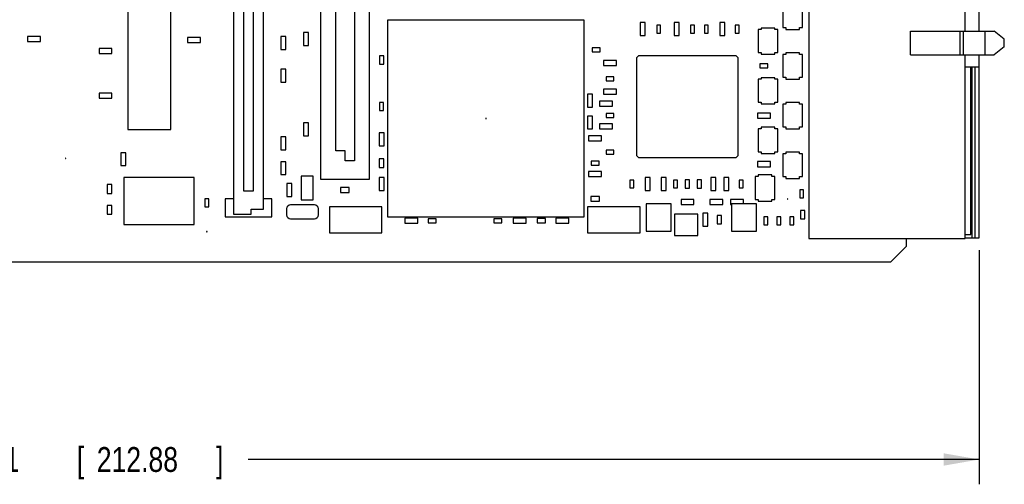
# Model space of a CAD drawing. Header units: inches. Extents: x 0 to 34, y 0 to 22.
# Tile 50 of 55: x 22.2 to 27.1, y 12.9 to 15.3. Entities that reach past the tile are written whole.
import ezdxf

# ---------------------------------------------------------------- set-up
doc = ezdxf.new("R2010")
doc.units = ezdxf.units.IN
doc.header["$LTSCALE"] = 1.87
doc.header["$MEASUREMENT"] = 0
doc.layers.get('0').update_dxf_attribs({"linetype": 'CONTINUOUS'})
doc.layers.add('DIMENSIONS', color=7, linetype='CONTINUOUS')
doc.styles.get("Standard").update_dxf_attribs({"font": 'txt', "width": 0.8})
doc.dimstyles.new('DIMSTYLE_1', dxfattribs={"dimtxt": 0.125, "dimasz": 0.18, "dimexe": 0.18, "dimexo": 0.0625, "dimgap": 0.09, "dimtad": 0, "dimtih": 1, "dimtoh": 1, "dimdec": 3, "dimzin": 4, "dimdsep": 46, "dimtxsty": 'STANDARD', "dimblk": '_FILLED', "dimblk1": '_FILLED', "dimblk2": '_FILLED', "dimcen": 0.09, "dimadec": 0, "dimazin": 0, "dimtp": 0.005, "dimtm": 0.005, "dimtfac": 1, "dimtdec": 3, "dimtofl": 0, "dimtmove": 0, "dimatfit": 3, "dimldrblk": '_FILLED', "dimfxl": 1, "dimtolj": 1, "dimtzin": 4, "dimarcsym": 0})

# ---------------------------------------------------------------- blocks, each defined once
blk = doc.blocks.new('_FILLED')
at = {"color": 0, "linetype": 'BYBLOCK'}
blk.add_solid([(0, 0), (-1, 0.174), (-1, -0.174)], dxfattribs=at)
blk = doc.blocks.new('*D8')
at = {"layer": 'DIMENSIONS', "color": 2, "linetype": 'CONTINUOUS'}
for p, q in [((26.9837, 14.1276), (26.9837, 12.9487)), ((18.6025, 14.0118), (18.6025, 12.9487)), ((18.6025, 13.0737), (21.7531, 13.0737)), ((26.9837, 13.0737), (23.3031, 13.0737))]:
    blk.add_line(p, q, dxfattribs=at)
at = {"layer": 'DIMENSIONS', "color": 2, "linetype": 'CONTINUOUS', "xscale": 0.18, "yscale": 0.18, "zscale": 0.18, "rotation": 180}
blk.add_blockref('_FILLED', (18.6025, 13.0737), dxfattribs=at)
at = {"layer": 'DIMENSIONS', "color": 2, "linetype": 'CONTINUOUS', "xscale": 0.18, "yscale": 0.18, "zscale": 0.18}
blk.add_blockref('_FILLED', (26.9837, 13.0737), dxfattribs=at)
at = {"layer": 'DIMENSIONS', "color": 2, "linetype": 'CONTINUOUS', "width": 0.8}
for s, p in [('8.381', (21.8156, 13.0112)), ('[', (22.4406, 13.0112)), ('212.88', (22.5406, 13.0112)), (']', (23.1406, 13.0112))]:
    blk.add_text(s, height=0.125, dxfattribs=at).set_placement(p)

msp = doc.modelspace()

# ---------------------------------------------------------------- linework, layer by layer
at = {"color": 7, "linetype": 'CONTINUOUS'}
for p, q in [((23.6685, 14.4841), (23.6685, 16.4011)), ((23.9125, 16.4011), (23.9125, 14.4841)), ((23.8375, 16.3076), (23.8375, 14.5776)), ((23.7435, 14.6276), (23.7435, 16.2576)), ((26.1252, 16.1548), (26.1252, 14.1863)), ((26.9126, 15.2305), (26.9126, 16.1548)), ((26.9837, 15.2305), (26.9837, 16.1508)), ((23.2297, 15.7713), (23.2297, 14.3091)), ((23.3793, 14.3341), (23.3793, 15.7463)), ((23.2795, 15.6543), (23.2795, 14.426)), ((23.3295, 14.426), (23.3295, 15.6543)), ((22.6963, 15.3655), (22.6963, 14.7356)), ((22.9128, 14.7356), (22.9128, 15.3655)), ((25.995, 15.3631), (25.995, 15.2481)), ((26.094, 15.2481), (26.094, 15.3629)), ((24.9945, 15.2856), (24.0045, 15.2856)), ((24.0045, 15.2856), (24.0045, 14.2956)), ((24.9945, 14.2956), (24.9945, 15.2856)), ((25.3021, 15.2731), (25.2769, 15.2731)), ((25.2769, 15.2731), (25.2769, 15.2081)), ((25.3021, 15.2081), (25.3021, 15.2731)), ((25.4721, 15.2731), (25.4469, 15.2731)), ((25.4469, 15.2731), (25.4469, 15.2081)), ((25.4721, 15.2081), (25.4721, 15.2731)), ((25.7021, 15.2731), (25.6769, 15.2731)), ((25.6769, 15.2731), (25.6769, 15.2081)), ((25.7021, 15.2081), (25.7021, 15.2731)), ((23.607, 15.2231), (23.582, 15.2231)), ((23.582, 15.2231), (23.582, 15.1581)), ((23.607, 15.1581), (23.607, 15.2231)), ((25.3795, 15.2606), (25.3595, 15.2606)), ((25.3595, 15.2606), (25.3595, 15.2206)), ((25.3595, 15.2206), (25.3795, 15.2206)), ((25.3795, 15.2206), (25.3795, 15.2606)), ((25.5495, 15.2606), (25.5295, 15.2606)), ((25.5295, 15.2606), (25.5295, 15.2206)), ((25.5295, 15.2206), (25.5495, 15.2206)), ((25.5495, 15.2206), (25.5495, 15.2606)), ((25.6195, 15.2606), (25.5995, 15.2606)), ((25.5995, 15.2606), (25.5995, 15.2206)), ((25.5995, 15.2206), (25.6195, 15.2206)), ((25.6195, 15.2206), (25.6195, 15.2606)), ((25.7745, 15.2606), (25.7545, 15.2606)), ((25.7545, 15.2606), (25.7545, 15.2206)), ((25.7545, 15.2206), (25.7745, 15.2206)), ((25.7745, 15.2206), (25.7745, 15.2606)), ((25.8851, 15.2382), (25.87, 15.2381)), ((25.87, 15.2381), (25.87, 15.1231)), ((25.9544, 15.2461), (25.885, 15.2461)), ((25.885, 15.2461), (25.8851, 15.2382)), ((25.9544, 15.2379), (25.9544, 15.2461)), ((25.969, 15.2379), (25.9544, 15.2379)), ((25.969, 15.1231), (25.969, 15.2379)), ((25.995, 15.2481), (26.01, 15.2481)), ((26.01, 15.2481), (26.01, 15.2391)), ((26.01, 15.2391), (26.0794, 15.2391)), ((26.0794, 15.2481), (26.094, 15.2481)), ((26.0794, 15.2391), (26.0794, 15.2481)), ((26.6373, 15.2305), (27.0585, 15.2305)), ((26.6373, 15.1105), (26.6373, 15.2305)), ((26.8873, 15.1105), (26.8873, 15.2305)), ((26.9043, 15.1105), (26.9043, 15.2305)), ((27.0127, 15.1105), (27.0127, 15.2305)), ((27.1097, 15.1901), (27.0585, 15.2305)), ((22.192, 15.2032), (22.192, 15.178)), ((22.257, 15.2032), (22.192, 15.2032)), ((22.192, 15.178), (22.257, 15.178)), ((22.257, 15.178), (22.257, 15.2032)), ((23.062, 15.1982), (22.997, 15.1982)), ((22.997, 15.1982), (22.997, 15.173)), ((22.997, 15.173), (23.062, 15.173)), ((23.062, 15.173), (23.062, 15.1982)), ((23.4921, 15.2031), (23.4669, 15.2031)), ((23.4669, 15.2031), (23.4669, 15.1381)), ((23.4921, 15.1381), (23.4921, 15.2031)), ((25.2769, 15.2081), (25.3021, 15.2081)), ((25.4469, 15.2081), (25.4721, 15.2081)), ((25.6769, 15.2081), (25.7021, 15.2081)), ((27.1097, 15.1508), (27.1097, 15.1901)), ((22.617, 15.1432), (22.552, 15.1432)), ((22.552, 15.1432), (22.552, 15.118)), ((22.617, 15.118), (22.617, 15.1432)), ((23.4669, 15.1381), (23.4921, 15.1381)), ((23.582, 15.1581), (23.607, 15.1581)), ((25.0745, 15.1456), (25.0345, 15.1456)), ((25.0345, 15.1456), (25.0345, 15.1256)), ((25.0345, 15.1256), (25.0745, 15.1256)), ((25.0745, 15.1256), (25.0745, 15.1456)), ((25.87, 15.1231), (25.885, 15.1231)), ((25.885, 15.1231), (25.885, 15.1141)), ((25.9544, 15.1231), (25.969, 15.1231)), ((25.9544, 15.1141), (25.9544, 15.1231)), ((26.0794, 15.1211), (26.01, 15.1211)), ((26.01, 15.1211), (26.0101, 15.1132)), ((26.0794, 15.1129), (26.0794, 15.1211)), ((27.1097, 15.1508), (27.0585, 15.1105)), ((22.552, 15.118), (22.617, 15.118)), ((23.9855, 15.1066), (23.9635, 15.1066)), ((23.9635, 15.1066), (23.9635, 15.0646)), ((23.9855, 15.0646), (23.9855, 15.1066)), ((25.157, 15.0832), (25.092, 15.0832)), ((25.092, 15.0832), (25.092, 15.058)), ((25.157, 15.058), (25.157, 15.0832)), ((25.2686, 15.1065), (25.2586, 15.0965)), ((25.2586, 15.0965), (25.2586, 14.6047)), ((25.7605, 15.1065), (25.2686, 15.1065)), ((25.7705, 15.0965), (25.7605, 15.1065)), ((25.7705, 14.6047), (25.7705, 15.0965)), ((25.885, 15.1141), (25.9544, 15.1141)), ((26.0101, 15.1132), (25.995, 15.1131)), ((25.995, 15.1131), (25.995, 14.9981)), ((26.094, 15.1129), (26.0794, 15.1129)), ((26.094, 14.9981), (26.094, 15.1129)), ((26.6373, 15.1105), (27.0585, 15.1105)), ((26.9126, 14.1863), (26.9126, 15.1105)), ((26.9837, 14.1901), (26.9837, 15.1105)), ((23.4921, 15.0381), (23.4669, 15.0381)), ((23.4669, 15.0381), (23.4669, 14.9731)), ((23.4921, 14.9731), (23.4921, 15.0381)), ((23.9635, 15.0646), (23.9855, 15.0646)), ((25.092, 15.058), (25.157, 15.058)), ((25.9195, 15.0656), (25.8795, 15.0656)), ((25.8795, 15.0656), (25.8795, 15.0456)), ((25.8795, 15.0456), (25.9195, 15.0456)), ((25.9195, 15.0456), (25.9195, 15.0656)), ((26.9126, 15.0505), (26.9837, 15.0505)), ((26.9404, 14.2059), (26.9404, 15.0505)), ((26.9483, 14.1901), (26.9483, 15.0505)), ((26.9637, 14.1901), (26.9637, 15.0505)), ((23.4669, 14.9731), (23.4921, 14.9731)), ((25.1445, 15.0006), (25.1045, 15.0006)), ((25.1045, 15.0006), (25.1045, 14.9806)), ((25.1045, 14.9806), (25.1445, 14.9806)), ((25.1445, 14.9806), (25.1445, 15.0006)), ((25.8851, 14.9882), (25.87, 14.9881)), ((25.87, 14.9881), (25.87, 14.8731)), ((25.9544, 14.9961), (25.885, 14.9961)), ((25.885, 14.9961), (25.8851, 14.9882)), ((25.9544, 14.9879), (25.9544, 14.9961)), ((25.969, 14.9879), (25.9544, 14.9879)), ((25.969, 14.8731), (25.969, 14.9879)), ((25.995, 14.9981), (26.01, 14.9981)), ((26.01, 14.9981), (26.01, 14.9891)), ((26.01, 14.9891), (26.0794, 14.9891)), ((26.0794, 14.9981), (26.094, 14.9981)), ((26.0794, 14.9891), (26.0794, 14.9981)), ((25.157, 14.9382), (25.092, 14.9382)), ((25.092, 14.9382), (25.092, 14.913)), ((25.157, 14.913), (25.157, 14.9382)), ((22.617, 14.9182), (22.552, 14.9182)), ((22.552, 14.9182), (22.552, 14.893)), ((22.552, 14.893), (22.617, 14.893)), ((22.617, 14.893), (22.617, 14.9182)), ((25.037, 14.9131), (25.012, 14.9131)), ((25.012, 14.9131), (25.012, 14.8481)), ((25.037, 14.8481), (25.037, 14.9131)), ((25.137, 14.8782), (25.072, 14.8782)), ((25.072, 14.8782), (25.072, 14.853)), ((25.092, 14.913), (25.157, 14.913)), ((25.137, 14.853), (25.137, 14.8782)), ((25.87, 14.8731), (25.885, 14.8731)), ((25.885, 14.8731), (25.885, 14.8641)), ((25.9544, 14.8731), (25.969, 14.8731)), ((25.9544, 14.8641), (25.9544, 14.8731)), ((23.9845, 14.8706), (23.9645, 14.8706)), ((23.9645, 14.8706), (23.9645, 14.8306)), ((23.9645, 14.8306), (23.9845, 14.8306)), ((23.9845, 14.8306), (23.9845, 14.8706)), ((25.012, 14.8481), (25.037, 14.8481)), ((25.072, 14.853), (25.137, 14.853)), ((25.885, 14.8641), (25.9544, 14.8641)), ((26.0101, 14.8632), (25.995, 14.8631)), ((25.995, 14.8631), (25.995, 14.7481)), ((26.0794, 14.8711), (26.01, 14.8711)), ((26.01, 14.8711), (26.0101, 14.8632)), ((26.0794, 14.8629), (26.0794, 14.8711)), ((26.094, 14.8629), (26.0794, 14.8629)), ((26.094, 14.7481), (26.094, 14.8629)), ((24.5005, 14.7916), (24.4985, 14.7916)), ((24.4985, 14.7916), (24.4985, 14.7896)), ((24.4985, 14.7896), (24.5005, 14.7896)), ((24.5005, 14.7896), (24.5005, 14.7916)), ((25.037, 14.8031), (25.012, 14.8031)), ((25.012, 14.8031), (25.012, 14.7381)), ((25.037, 14.7381), (25.037, 14.8031)), ((25.1445, 14.8156), (25.1045, 14.8156)), ((25.1045, 14.8156), (25.1045, 14.7956)), ((25.1045, 14.7956), (25.1445, 14.7956)), ((25.1445, 14.7956), (25.1445, 14.8156)), ((25.932, 14.8182), (25.867, 14.8182)), ((25.867, 14.8182), (25.867, 14.793)), ((25.867, 14.793), (25.932, 14.793)), ((25.932, 14.793), (25.932, 14.8182)), ((22.6963, 14.7356), (22.9128, 14.7356)), ((23.607, 14.7681), (23.582, 14.7681)), ((23.582, 14.7681), (23.582, 14.7031)), ((23.607, 14.7031), (23.607, 14.7681)), ((25.012, 14.7381), (25.037, 14.7381)), ((25.137, 14.7632), (25.072, 14.7632)), ((25.072, 14.7632), (25.072, 14.738)), ((25.072, 14.738), (25.137, 14.738)), ((25.137, 14.738), (25.137, 14.7632)), ((25.8851, 14.7382), (25.87, 14.7381)), ((25.87, 14.7381), (25.87, 14.6231)), ((25.9544, 14.7461), (25.885, 14.7461)), ((25.885, 14.7461), (25.8851, 14.7382)), ((25.9544, 14.7379), (25.9544, 14.7461)), ((25.969, 14.7379), (25.9544, 14.7379)), ((25.969, 14.6231), (25.969, 14.7379)), ((25.995, 14.7481), (26.01, 14.7481)), ((26.01, 14.7481), (26.01, 14.7391)), ((26.01, 14.7391), (26.0794, 14.7391)), ((26.0794, 14.7481), (26.094, 14.7481)), ((26.0794, 14.7391), (26.0794, 14.7481)), ((23.4921, 14.6981), (23.4669, 14.6981)), ((23.4669, 14.6981), (23.4669, 14.6331)), ((23.4921, 14.6331), (23.4921, 14.6981)), ((23.582, 14.7031), (23.607, 14.7031)), ((23.9871, 14.7181), (23.9619, 14.7181)), ((23.9619, 14.7181), (23.9619, 14.6531)), ((23.9871, 14.6531), (23.9871, 14.7181)), ((25.082, 14.7032), (25.017, 14.7032)), ((25.017, 14.7032), (25.017, 14.678)), ((25.017, 14.678), (25.082, 14.678)), ((25.082, 14.678), (25.082, 14.7032)), ((23.4669, 14.6331), (23.4921, 14.6331)), ((23.7905, 14.6276), (23.7435, 14.6276)), ((23.7905, 14.5776), (23.7905, 14.6276)), ((23.9619, 14.6531), (23.9871, 14.6531)), ((25.1445, 14.6306), (25.1045, 14.6306)), ((25.1045, 14.6306), (25.1045, 14.6106)), ((25.1445, 14.6106), (25.1445, 14.6306)), ((22.3855, 14.5916), (22.3835, 14.5916)), ((22.3835, 14.5916), (22.3835, 14.5896)), ((22.3835, 14.5896), (22.3855, 14.5896)), ((22.3855, 14.5896), (22.3855, 14.5916)), ((22.687, 14.6181), (22.662, 14.6181)), ((22.662, 14.6181), (22.662, 14.5531)), ((22.687, 14.5531), (22.687, 14.6181)), ((23.8375, 14.5776), (23.7905, 14.5776)), ((23.9865, 14.5876), (23.9625, 14.5876)), ((23.9625, 14.5876), (23.9625, 14.5436)), ((23.9865, 14.5436), (23.9865, 14.5876)), ((25.0695, 14.5756), (25.0295, 14.5756)), ((25.0295, 14.5756), (25.0295, 14.5556)), ((25.0695, 14.5556), (25.0695, 14.5756)), ((25.1045, 14.6106), (25.1445, 14.6106)), ((25.2586, 14.6047), (25.2686, 14.5947)), ((25.2686, 14.5947), (25.7605, 14.5947)), ((25.7605, 14.5947), (25.7705, 14.6047)), ((25.87, 14.6231), (25.885, 14.6231)), ((25.885, 14.6231), (25.885, 14.6141)), ((25.885, 14.6141), (25.9544, 14.6141)), ((25.9544, 14.6231), (25.969, 14.6231)), ((25.9544, 14.6141), (25.9544, 14.6231)), ((26.0101, 14.6132), (25.995, 14.6131)), ((25.995, 14.6131), (25.995, 14.4981)), ((26.0794, 14.6211), (26.01, 14.6211)), ((26.01, 14.6211), (26.0101, 14.6132)), ((26.0794, 14.6129), (26.0794, 14.6211)), ((26.094, 14.6129), (26.0794, 14.6129)), ((26.094, 14.4981), (26.094, 14.6129)), ((22.662, 14.5531), (22.687, 14.5531)), ((23.4921, 14.5731), (23.4669, 14.5731)), ((23.4669, 14.5731), (23.4669, 14.5081)), ((23.4921, 14.5081), (23.4921, 14.5731)), ((23.9625, 14.5436), (23.9865, 14.5436)), ((25.0295, 14.5556), (25.0695, 14.5556)), ((25.932, 14.5732), (25.867, 14.5732)), ((25.867, 14.5732), (25.867, 14.548)), ((25.867, 14.548), (25.932, 14.548)), ((25.932, 14.548), (25.932, 14.5732)), ((23.0317, 14.4937), (22.6774, 14.4937)), ((22.6774, 14.4937), (22.6774, 14.2575)), ((23.0317, 14.2575), (23.0317, 14.4937)), ((23.4669, 14.5081), (23.4921, 14.5081)), ((23.6295, 14.5006), (23.5695, 14.5006)), ((23.5695, 14.5006), (23.5695, 14.3806)), ((23.6295, 14.3806), (23.6295, 14.5006)), ((23.9125, 14.4841), (23.6685, 14.4841)), ((23.987, 14.4931), (23.962, 14.4931)), ((23.962, 14.4931), (23.962, 14.4281)), ((23.987, 14.4281), (23.987, 14.4931)), ((25.082, 14.5232), (25.017, 14.5232)), ((25.017, 14.5232), (25.017, 14.498)), ((25.017, 14.498), (25.082, 14.498)), ((25.082, 14.498), (25.082, 14.5232)), ((25.2445, 14.4806), (25.2245, 14.4806)), ((25.2245, 14.4806), (25.2245, 14.4406)), ((25.2445, 14.4406), (25.2445, 14.4806)), ((25.3271, 14.4931), (25.3019, 14.4931)), ((25.3019, 14.4931), (25.3019, 14.4281)), ((25.3271, 14.4281), (25.3271, 14.4931)), ((25.407, 14.4931), (25.382, 14.4931)), ((25.382, 14.4931), (25.382, 14.4281)), ((25.407, 14.4281), (25.407, 14.4931)), ((25.4645, 14.4806), (25.4445, 14.4806)), ((25.4445, 14.4806), (25.4445, 14.4406)), ((25.4645, 14.4406), (25.4645, 14.4806)), ((25.5255, 14.4816), (25.5035, 14.4816)), ((25.5035, 14.4816), (25.5035, 14.4396)), ((25.5255, 14.4396), (25.5255, 14.4816)), ((25.5855, 14.4816), (25.5635, 14.4816)), ((25.5635, 14.4816), (25.5635, 14.4396)), ((25.5855, 14.4396), (25.5855, 14.4816)), ((25.6571, 14.4931), (25.6319, 14.4931)), ((25.6319, 14.4931), (25.6319, 14.4281)), ((25.6571, 14.4281), (25.6571, 14.4931)), ((25.7221, 14.4931), (25.6969, 14.4931)), ((25.6969, 14.4931), (25.6969, 14.4281)), ((25.7221, 14.4281), (25.7221, 14.4931)), ((25.7945, 14.4806), (25.7745, 14.4806)), ((25.7745, 14.4806), (25.7745, 14.4406)), ((25.7945, 14.4406), (25.7945, 14.4806)), ((25.8701, 14.4982), (25.855, 14.4981)), ((25.855, 14.4981), (25.855, 14.3831)), ((25.9394, 14.5061), (25.87, 14.5061)), ((25.87, 14.5061), (25.8701, 14.4982)), ((25.9394, 14.4979), (25.9394, 14.5061)), ((25.954, 14.4979), (25.9394, 14.4979)), ((25.954, 14.3831), (25.954, 14.4979)), ((25.995, 14.4981), (26.01, 14.4981)), ((26.01, 14.4981), (26.01, 14.4891)), ((26.01, 14.4891), (26.0794, 14.4891)), ((26.0794, 14.4981), (26.094, 14.4981)), ((26.0794, 14.4891), (26.0794, 14.4981)), ((22.6165, 14.4576), (22.5925, 14.4576)), ((22.5925, 14.4576), (22.5925, 14.4136)), ((22.6165, 14.4136), (22.6165, 14.4576)), ((23.2795, 14.426), (23.3295, 14.426)), ((23.522, 14.4631), (23.497, 14.4631)), ((23.497, 14.4631), (23.497, 14.3981)), ((23.522, 14.3981), (23.522, 14.4631)), ((23.8115, 14.4426), (23.7675, 14.4426)), ((23.7675, 14.4426), (23.7675, 14.4186)), ((23.8115, 14.4186), (23.8115, 14.4426)), ((23.962, 14.4281), (23.987, 14.4281)), ((25.2245, 14.4406), (25.2445, 14.4406)), ((25.3019, 14.4281), (25.3271, 14.4281)), ((25.382, 14.4281), (25.407, 14.4281)), ((25.4445, 14.4406), (25.4645, 14.4406)), ((25.5035, 14.4396), (25.5255, 14.4396)), ((25.5635, 14.4396), (25.5855, 14.4396)), ((25.6319, 14.4281), (25.6571, 14.4281)), ((25.6969, 14.4281), (25.7221, 14.4281)), ((25.7745, 14.4406), (25.7945, 14.4406)), ((26.0995, 14.4306), (26.0795, 14.4306)), ((26.0795, 14.4306), (26.0795, 14.3906)), ((26.0995, 14.3906), (26.0995, 14.4306)), ((22.5925, 14.4136), (22.6165, 14.4136)), ((23.1045, 14.3856), (23.0845, 14.3856)), ((23.0845, 14.3856), (23.0845, 14.3456)), ((23.1045, 14.3456), (23.1045, 14.3856)), ((23.2297, 14.3866), (23.1864, 14.3866)), ((23.1864, 14.3866), (23.1864, 14.2961)), ((23.4226, 14.3866), (23.3793, 14.3866)), ((23.4226, 14.2961), (23.4226, 14.3866)), ((23.497, 14.3981), (23.522, 14.3981)), ((23.5695, 14.3806), (23.6295, 14.3806)), ((23.7675, 14.4186), (23.8115, 14.4186)), ((25.0715, 14.3976), (25.0275, 14.3976)), ((25.0275, 14.3976), (25.0275, 14.3736)), ((25.0715, 14.3736), (25.0715, 14.3976)), ((25.547, 14.3832), (25.482, 14.3832)), ((25.482, 14.3832), (25.482, 14.358)), ((25.547, 14.358), (25.547, 14.3832)), ((25.692, 14.3831), (25.627, 14.3831)), ((25.627, 14.3831), (25.627, 14.3581)), ((25.692, 14.3581), (25.692, 14.3831)), ((25.797, 14.3831), (25.732, 14.3831)), ((25.732, 14.3831), (25.732, 14.3581)), ((25.797, 14.3606), (25.797, 14.3831)), ((25.855, 14.3831), (25.87, 14.3831)), ((25.87, 14.3831), (25.87, 14.3741)), ((25.9394, 14.3831), (25.954, 14.3831)), ((25.9394, 14.3741), (25.9394, 14.3831)), ((26.0205, 14.3866), (26.0185, 14.3866)), ((26.0185, 14.3866), (26.0185, 14.3846)), ((26.0185, 14.3846), (26.0205, 14.3846)), ((26.0205, 14.3846), (26.0205, 14.3866)), ((26.0795, 14.3906), (26.0995, 14.3906)), ((22.6165, 14.3526), (22.5925, 14.3526)), ((22.5925, 14.3526), (22.5925, 14.3086)), ((22.6165, 14.3086), (22.6165, 14.3526)), ((23.0845, 14.3456), (23.1045, 14.3456)), ((23.3173, 14.3341), (23.3793, 14.3341)), ((23.3173, 14.3091), (23.3173, 14.3341)), ((23.4963, 14.3356), (23.4963, 14.3056)), ((23.6363, 14.3556), (23.5163, 14.3556)), ((23.6563, 14.3056), (23.6563, 14.3356)), ((23.9765, 14.3456), (23.7115, 14.3456)), ((23.7115, 14.3456), (23.7115, 14.2156)), ((23.9765, 14.2156), (23.9765, 14.3456)), ((25.2765, 14.3456), (25.0115, 14.3456)), ((25.0115, 14.3456), (25.0115, 14.2156)), ((25.0275, 14.3736), (25.0715, 14.3736)), ((25.2765, 14.2156), (25.2765, 14.3456)), ((25.4325, 14.3606), (25.3065, 14.3606)), ((25.3065, 14.3606), (25.3065, 14.2226)), ((25.4325, 14.2226), (25.4325, 14.3606)), ((25.482, 14.358), (25.547, 14.358)), ((25.627, 14.3581), (25.692, 14.3581)), ((25.732, 14.3581), (25.7365, 14.3581)), ((25.8625, 14.3606), (25.7365, 14.3606)), ((25.7365, 14.3606), (25.7365, 14.2226)), ((25.8625, 14.2226), (25.8625, 14.3606)), ((25.87, 14.3741), (25.9394, 14.3741)), ((22.5925, 14.3086), (22.6165, 14.3086)), ((23.1864, 14.2961), (23.4226, 14.2961)), ((23.2297, 14.3091), (23.3173, 14.3091)), ((23.5163, 14.2856), (23.6363, 14.2856)), ((24.0045, 14.2956), (24.9945, 14.2956)), ((24.157, 14.2882), (24.092, 14.2882)), ((24.092, 14.2882), (24.092, 14.263)), ((24.157, 14.263), (24.157, 14.2882)), ((24.2495, 14.2856), (24.2095, 14.2856)), ((24.2095, 14.2856), (24.2095, 14.2656)), ((24.2495, 14.2656), (24.2495, 14.2856)), ((24.5795, 14.2856), (24.5395, 14.2856)), ((24.5395, 14.2856), (24.5395, 14.2656)), ((24.5795, 14.2656), (24.5795, 14.2856)), ((24.702, 14.2881), (24.637, 14.2881)), ((24.637, 14.2881), (24.637, 14.2631)), ((24.702, 14.2631), (24.702, 14.2881)), ((24.8005, 14.2866), (24.7585, 14.2866)), ((24.7585, 14.2866), (24.7585, 14.2646)), ((24.8005, 14.2646), (24.8005, 14.2866)), ((24.917, 14.2881), (24.852, 14.2881)), ((24.852, 14.2881), (24.852, 14.2631)), ((24.917, 14.2631), (24.917, 14.2881)), ((25.5665, 14.3091), (25.4495, 14.3091)), ((25.4495, 14.3091), (25.4495, 14.2006)), ((25.5665, 14.2006), (25.5665, 14.3091)), ((25.617, 14.3131), (25.592, 14.3131)), ((25.592, 14.3131), (25.592, 14.2481)), ((25.617, 14.2481), (25.617, 14.3131)), ((25.6855, 14.3016), (25.6635, 14.3016)), ((25.6635, 14.3016), (25.6635, 14.2596)), ((25.6855, 14.2596), (25.6855, 14.3016)), ((25.9195, 14.2956), (25.8995, 14.2956)), ((25.8995, 14.2956), (25.8995, 14.2556)), ((25.9195, 14.2556), (25.9195, 14.2956)), ((25.9845, 14.2956), (25.9645, 14.2956)), ((25.9645, 14.2956), (25.9645, 14.2556)), ((25.9845, 14.2556), (25.9845, 14.2956)), ((26.0495, 14.2956), (26.0295, 14.2956)), ((26.0295, 14.2956), (26.0295, 14.2556)), ((26.0495, 14.2556), (26.0495, 14.2956)), ((26.1055, 14.3266), (26.0835, 14.3266)), ((26.0835, 14.3266), (26.0835, 14.2846)), ((26.0835, 14.2846), (26.1055, 14.2846)), ((26.1055, 14.2846), (26.1055, 14.3266)), ((22.6774, 14.2575), (23.0317, 14.2575)), ((24.092, 14.263), (24.157, 14.263)), ((24.2095, 14.2656), (24.2495, 14.2656)), ((24.5395, 14.2656), (24.5795, 14.2656)), ((24.637, 14.2631), (24.702, 14.2631)), ((24.7585, 14.2646), (24.8005, 14.2646)), ((24.852, 14.2631), (24.917, 14.2631)), ((25.592, 14.2481), (25.617, 14.2481)), ((25.6635, 14.2596), (25.6855, 14.2596)), ((25.8995, 14.2556), (25.9195, 14.2556)), ((25.9645, 14.2556), (25.9845, 14.2556)), ((26.0295, 14.2556), (26.0495, 14.2556)), ((23.0955, 14.2216), (23.0935, 14.2216)), ((23.0935, 14.2216), (23.0935, 14.2196)), ((23.0935, 14.2196), (23.0955, 14.2196)), ((23.0955, 14.2196), (23.0955, 14.2216)), ((23.7115, 14.2156), (23.9765, 14.2156)), ((25.0115, 14.2156), (25.2765, 14.2156)), ((25.3065, 14.2226), (25.4325, 14.2226)), ((25.4495, 14.2006), (25.5665, 14.2006)), ((25.7365, 14.2226), (25.8625, 14.2226)), ((26.1252, 14.1863), (26.9126, 14.1863)), ((26.6175, 14.1476), (26.6175, 14.1863)), ((26.9126, 14.2059), (26.9404, 14.2059)), ((26.9126, 14.1901), (26.9837, 14.1901)), ((26.6175, 14.1476), (26.5385, 14.0686)), ((20.4035, 14.0686), (26.5385, 14.0686))]:
    msp.add_line(p, q, dxfattribs=at)
for centre, start, end in [((23.5163, 14.3356), 90, 180), ((23.6363, 14.3356), 0, 90), ((23.5163, 14.3056), 180, 270), ((23.6363, 14.3056), 270, 360)]:
    msp.add_arc(centre, 0.02, start, end, dxfattribs=at)

# ---------------------------------------------------------------- dimensions: what is measured, and where the dimension line sits
at = {"layer": 'DIMENSIONS', "color": 2, "linetype": 'CONTINUOUS'}
dim = msp.add_linear_dim(base=(26.9837, 13.0737), p1=(18.6025, 14.0118), p2=(26.9837, 14.1276), dimstyle='DIMSTYLE_1', dxfattribs=at)
dim.commit()
dim.dimension.update_dxf_attribs({"geometry": '*D8', "text_midpoint": (22.5281, 13.0737), "dimtype": 160})

doc.saveas('drawing.dxf')
